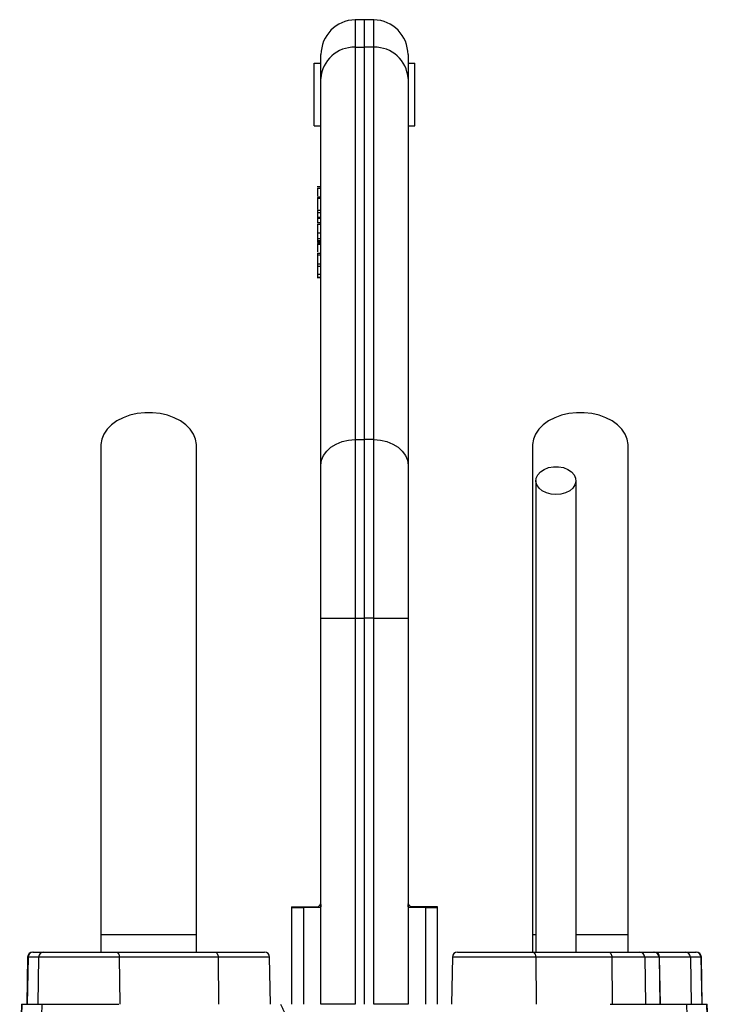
# Model space of a CAD drawing. Header units: millimetres. Extents: x 4135 to 8259, y 1498 to 10860.
# Tile 12 of 12: x 6064 to 7055, y 9445 to 10860. Entities that reach past the tile are written whole.
import ezdxf

# ---------------------------------------------------------------- set-up
doc = ezdxf.new("R2010")
doc.units = ezdxf.units.MM
doc.header["$LTSCALE"] = 5

msp = doc.modelspace()

# ---------------------------------------------------------------- linework, layer by layer
at = {"color": 7, "linetype": 'Continuous', "lineweight": 25}
for p, q in [((6559.7, 10860.4), (6546.3, 10860.2)), ((6573.1, 10860.2), (6559.7, 10860.4)), ((6559.7, 10820.9), (6559.7, 10860.4)), ((6546.3, 10820.7), (6559.7, 10820.9)), ((6546.3, 10820.7), (6546.3, 10257)), ((6559.7, 10257.2), (6559.7, 10820.9)), ((6573.1, 10820.7), (6559.7, 10820.9)), ((6573.1, 10257), (6573.1, 10820.7)), ((6487.2, 10797.9), (6497.2, 10797.9)), ((6487.2, 10707.9), (6487.2, 10797.9)), ((6497.2, 10776), (6497.2, 10810.2)), ((6622.2, 10810.2), (6622.2, 10776)), ((6622.2, 10797.9), (6632.2, 10797.9)), ((6632.2, 10707.9), (6632.2, 10797.9)), ((6497.2, 10220.3), (6497.2, 10776)), ((6622.2, 10776), (6622.2, 10220.3)), ((6487.2, 10707.9), (6497.2, 10707.9)), ((6622.2, 10707.9), (6632.2, 10707.9)), ((6497.2, 10620), (6491.6, 10620)), ((6492.2, 10618.1), (6497.2, 10618.1)), ((6497.2, 10605.4), (6491.6, 10605.4)), ((6492.2, 10603.7), (6497.2, 10603.7)), ((6492.2, 10586.5), (6492.2, 10583.4)), ((6492.2, 10586.5), (6497.2, 10586.5)), ((6492.2, 10583.4), (6492.2, 10576.7)), ((6492.2, 10583.4), (6497.2, 10583.4)), ((6492.2, 10576.7), (6497.2, 10576.7)), ((6492.2, 10575.3), (6497.2, 10575.3)), ((6497.2, 10568.5), (6491.6, 10568.5)), ((6492.2, 10566.6), (6497.2, 10566.6)), ((6492.2, 10554), (6497.2, 10554)), ((6492.2, 10554), (6492.2, 10545.8)), ((6492.2, 10545.8), (6497.2, 10545.8)), ((6492.2, 10545.8), (6492.2, 10543)), ((6492.2, 10543), (6497.2, 10543)), ((6492.2, 10543), (6492.2, 10542.8)), ((6492.2, 10542.8), (6497.2, 10542.8)), ((6492.2, 10542.8), (6492.2, 10542.3)), ((6497.2, 10539.2), (6491.6, 10539.2)), ((6492.2, 10541.1), (6497.2, 10541.1)), ((6492.2, 10537.6), (6497.2, 10537.6)), ((6497.2, 10524.5), (6491.6, 10524.5)), ((6492.2, 10522.7), (6497.2, 10522.7)), ((6492.2, 10520.9), (6492.2, 10515.8)), ((6492.2, 10515.8), (6492.2, 10513.4)), ((6491.6, 10506.1), (6497.2, 10506.1)), ((6492.2, 10509.6), (6497.2, 10509.6)), ((6491.5, 10490), (6497.2, 10490)), ((6492.2, 10494.9), (6497.2, 10494.9)), ((6492.2, 10490.5), (6497.2, 10490.5)), ((6546.3, 10257), (6559.7, 10257.2)), ((6546.3, 10257), (6546.3, 10000.4)), ((6559.7, 10000.4), (6559.7, 10257.2)), ((6573.1, 10257), (6559.7, 10257.2)), ((6573.1, 10000.4), (6573.1, 10257)), ((6497.2, 10000.4), (6497.2, 10220.3)), ((6622.2, 10220.3), (6622.2, 10000.4)), ((6497.2, 10000.4), (6546.3, 10000.4)), ((6497.2, 9445.4), (6497.2, 10000.4)), ((6546.3, 10000.4), (6559.7, 10000.4)), ((6546.3, 10000.4), (6546.3, 9445.4)), ((6573.1, 10000.4), (6559.7, 10000.4)), ((6559.7, 9445.4), (6559.7, 10000.4)), ((6573.1, 9445.4), (6573.1, 10000.4)), ((6573.1, 10000.4), (6622.2, 10000.4)), ((6622.2, 10000.4), (6622.2, 9445.4)), ((6454.7, 9583.8), (6454.7, 9445.4)), ((6495.8, 9584.5), (6472.2, 9584.1)), ((6472.2, 9584.1), (6472.2, 9445.4)), ((6496.7, 9589.7), (6497.2, 9590.5)), ((6497.2, 9588.7), (6497.2, 9588.7)), ((6622.7, 9589.7), (6622.2, 9590.5)), ((6647.2, 9584.1), (6623.6, 9584.5)), ((6647.2, 9584.1), (6647.2, 9445.4)), ((6664.7, 9445.4), (6664.7, 9583.8)), ((6181, 9545.4), (6181, 9520.4)), ((6318.5, 9545.4), (6181, 9545.4)), ((6318.5, 9520.4), (6318.5, 9545.4)), ((6801, 9545.4), (6801, 9520.4)), ((6805.2, 9545.4), (6801, 9545.4)), ((6938.5, 9545.4), (6863.4, 9545.4)), ((6938.5, 9520.4), (6938.5, 9545.4)), ((6075.9, 9513), (6074.7, 9445.4)), ((6076.5, 9513), (6075.4, 9445.4)), ((6091.6, 9513), (6076.5, 9513)), ((6083.4, 9520.4), (6084, 9520.4)), ((6084, 9520.4), (6099.1, 9520.4)), ((6091.6, 9513), (6090.5, 9445.4)), ((6207.5, 9513), (6091.6, 9513)), ((6099.1, 9520.4), (6203.2, 9520.4)), ((6203.2, 9520.4), (6345.1, 9520.4)), ((6207.5, 9513), (6208.2, 9445.4)), ((6349.4, 9513), (6207.5, 9513)), ((6345.1, 9520.4), (6416, 9520.4)), ((6349.4, 9513), (6350.1, 9445.4)), ((6424.7, 9445.4), (6423.5, 9513)), ((6685.9, 9513), (6684.7, 9445.4)), ((6693.4, 9520.4), (6801, 9520.4)), ((6801, 9520.4), (6910.2, 9520.4)), ((6805.6, 9513), (6806.4, 9445.4)), ((6914.9, 9513), (6805.6, 9513)), ((6910.2, 9520.4), (6954.7, 9520.4)), ((6914.9, 9513), (6915.6, 9445.4)), ((6962.1, 9513), (6914.9, 9513)), ((6954.7, 9520.4), (6975.3, 9520.4)), ((6962.1, 9513), (6963.3, 9445.4)), ((6982.7, 9513), (6962.1, 9513)), ((6975.3, 9520.4), (6976, 9520.4)), ((6975.3, 9520.4), (7020.3, 9520.4)), ((6982.7, 9513), (6983.9, 9445.4)), ((6984.7, 9445.4), (6983.5, 9513)), ((7020.3, 9520.4), (7035.4, 9520.4)), ((7027.8, 9513), (7028.9, 9445.4)), ((7042.9, 9513), (7027.8, 9513)), ((7035.4, 9520.4), (7036, 9520.4)), ((7042.9, 9513), (7044, 9445.4)), ((7044.7, 9445.4), (7043.5, 9513)), ((6067.3, 9445.4), (6064.5, 9365.8)), ((6065.1, 9363), (6068, 9445.4)), ((6067.3, 9445.4), (6068, 9445.4)), ((6068, 9445.4), (6096.8, 9445.4)), ((6090.9, 9275.6), (6096.8, 9445.4)), ((6096.8, 9445.4), (6206.9, 9445.4)), ((6546.3, 9445.4), (6497.2, 9445.4)), ((6622.2, 9445.4), (6573.1, 9445.4)), ((6912.6, 9445.4), (7022.6, 9445.4)), ((7028.5, 9275.6), (7022.6, 9445.4)), ((7022.6, 9445.4), (7051.4, 9445.4)), ((7054.3, 9363), (7051.4, 9445.4)), ((7051.4, 9445.4), (7052.1, 9445.4)), ((7054.9, 9365.8), (7052.1, 9445.4))]:
    msp.add_line(p, q, dxfattribs=at)
at = {"color": 8, "linetype": 'Continuous', "lineweight": 25}
for p, q in [((6546.3, 10860.2), (6546.3, 10820.7)), ((6573.1, 10820.7), (6573.1, 10860.2)), ((6472.2, 9584.1), (6454.7, 9583.8)), ((6664.7, 9583.8), (6647.2, 9584.1)), ((6076.5, 9513), (6075.9, 9513)), ((6423.5, 9513), (6349.4, 9513)), ((6805.6, 9513), (6685.9, 9513)), ((6983.5, 9513), (6982.7, 9513)), ((7027.8, 9513), (6983.5, 9513)), ((7043.5, 9513), (7042.9, 9513))]:
    msp.add_line(p, q, dxfattribs=at)
at = {"color": 7, "linetype": 'Continuous', "lineweight": 25, "flags": 128}
for points in [[(6318.5, 10248), (6318.4, 10249.9), (6317.1, 10257.5), (6314, 10264.9), (6309.2, 10271.9), (6303, 10278.2), (6295.3, 10283.8), (6286.5, 10288.4), (6276.7, 10292), (6266.2, 10294.4), (6255.2, 10295.6), (6244.2, 10295.6), (6233.3, 10294.4), (6222.8, 10292), (6213, 10288.4), (6204.1, 10283.8), (6196.5, 10278.2), (6190.2, 10271.9), (6185.4, 10264.9), (6182.3, 10257.5), (6181, 10249.9), (6181, 10248)], [(6938.5, 10248), (6938.4, 10249.9), (6937.1, 10257.5), (6934, 10264.9), (6929.2, 10271.9), (6923, 10278.2), (6915.3, 10283.8), (6906.5, 10288.4), (6896.7, 10292), (6886.2, 10294.4), (6875.2, 10295.6), (6864.2, 10295.6), (6853.3, 10294.4), (6842.8, 10292), (6833, 10288.4), (6824.1, 10283.8), (6816.5, 10278.2), (6810.2, 10271.9), (6805.4, 10264.9), (6802.3, 10257.5), (6801, 10249.9), (6801, 10248)], [(6497.2, 10220.3), (6498.1, 10227.4), (6500.9, 10234.2), (6505.5, 10240.5), (6511.5, 10246), (6519, 10250.6), (6527.5, 10254), (6536.7, 10256.2), (6546.3, 10257)], [(6573.1, 10257), (6582.7, 10256.2), (6591.9, 10254), (6600.4, 10250.6), (6607.9, 10246), (6614, 10240.5), (6618.5, 10234.2), (6621.3, 10227.4), (6622.2, 10220.3)], [(6834.7, 10177.9), (6827.6, 10178.6), (6820.9, 10180.4), (6815, 10183.4), (6810.4, 10187.2), (6807.4, 10191.8), (6806, 10196.7), (6806.5, 10201.7), (6808.7, 10206.5), (6812.6, 10210.7), (6817.8, 10214.1), (6824.1, 10216.6), (6831.1, 10217.8), (6838.3, 10217.8), (6845.3, 10216.6), (6851.6, 10214.1), (6856.9, 10210.7), (6860.7, 10206.5), (6862.9, 10201.7), (6863.4, 10196.7), (6862, 10191.8), (6859, 10187.2), (6854.4, 10183.4), (6848.6, 10180.4), (6841.9, 10178.6), (6834.7, 10177.9)], [(6203.2, 9520.4), (6204.1, 9520.2), (6204.9, 9519.8), (6205.6, 9519.1), (6206.2, 9518.2), (6206.8, 9517.1), (6207.2, 9515.8), (6207.4, 9514.5), (6207.5, 9513)], [(6345.1, 9520.4), (6345.9, 9520.2), (6346.7, 9519.8), (6347.5, 9519.1), (6348.1, 9518.2), (6348.7, 9517.1), (6349.1, 9515.8), (6349.3, 9514.5), (6349.4, 9513)], [(6801, 9520.4), (6801.9, 9520.2), (6802.7, 9519.8), (6803.6, 9519.1), (6804.3, 9518.2), (6804.8, 9517.1), (6805.3, 9515.8), (6805.5, 9514.5), (6805.6, 9513)], [(6910.2, 9520.4), (6911.1, 9520.2), (6912, 9519.8), (6912.8, 9519.1), (6913.5, 9518.2), (6914.1, 9517.1), (6914.5, 9515.8), (6914.8, 9514.5), (6914.9, 9513)]]:
    msp.add_lwpolyline(points, dxfattribs=at)
at = {"color": 7, "linetype": 'Continuous', "lineweight": 25}
for centre, radius, start, end in [((6547.2, 10810.2), 50, 91, 180), ((6572.2, 10810.2), 50, 0, 89), ((6544.6, 10773.3), 47.5, 87.922, 176.7165), ((6574.8, 10773.3), 47.5, 3.2835, 92.078), ((6469.7, 9583.8), 15, 173.8746, 180.4373), ((6490.2, 9584.2), 18, 176.1226, 180.307), ((6510.9, 9584.5), 15.1, 160.0126, 180.0237), ((6608.5, 9584.5), 15.1, 359.9763, 19.9874), ((6629.2, 9584.2), 18, 359.693, 3.8774), ((6649.7, 9583.8), 15, 0.138, 6.0988), ((6083.4, 9512.9), 7.5, 90, 179), ((6084, 9512.9), 7.49, 90.1069, 179.1115), ((6099.1, 9512.9), 7.49, 90.1069, 179.1115), ((6416, 9512.9), 7.5, 1, 90), ((6693.4, 9512.9), 7.5, 90, 179), ((6954.7, 9512.9), 7.46, 0.6788, 89.69), ((6975.3, 9512.9), 7.46, 0.6788, 89.69), ((6976, 9512.9), 7.5, 1, 90), ((7020.3, 9512.9), 7.49, 0.8885, 89.8931), ((7035.4, 9512.9), 7.49, 0.8885, 89.8931), ((7036, 9512.9), 7.5, 1, 90)]:
    msp.add_arc(centre, radius, start, end, dxfattribs=at)
for points, knots in [([(6492.2, 10618.1), (6492.2, 10617.1), (6492.2, 10615.1), (6492.2, 10610.9), (6492.2, 10608.2), (6492.2, 10607.1)], [0, 0, 0, 0, 0.365294, 0.729699, 1, 1, 1, 1]), ([(6492.2, 10603.7), (6492.2, 10603.1), (6492.2, 10601.8), (6492.2, 10598.3), (6492.2, 10593.1), (6492.2, 10589.3), (6492.2, 10587.4)], [0, 0, 0, 0, 0.168703, 0.337441, 0.672386, 1, 1, 1, 1]), ([(6492.2, 10576.7), (6492.2, 10576.6), (6492.2, 10576.4), (6492.2, 10576.1), (6492.2, 10575.7), (6492.2, 10575.4), (6492.2, 10575.3)], [0, 0, 0, 0, 0.2694193, 0.5246875, 0.7673044, 1, 1, 1, 1]), ([(6492.2, 10575.3), (6492.2, 10574.3), (6492.2, 10572.9), (6492.2, 10570.8), (6492.2, 10570.1)], [0, 0, 0, 0, 0.679703, 1, 1, 1, 1]), ([(6492.2, 10574.1), (6492.2, 10573.8), (6492.2, 10572.2), (6492.2, 10571.3), (6492.2, 10571.5), (6492.2, 10571.5)], [0, 0, 0, 0, 0.195649, 0.988509, 1, 1, 1, 1]), ([(6492.2, 10566.6), (6492.2, 10565.6), (6492.2, 10563.7), (6492.2, 10559.4), (6492.2, 10556), (6492.2, 10554.4), (6492.2, 10554)], [0, 0, 0, 0, 0.3190204, 0.6372651, 0.8883227, 1, 1, 1, 1]), ([(6492.2, 10542.8), (6492.2, 10542.7), (6492.2, 10542.4), (6492.2, 10542), (6492.2, 10541.6), (6492.2, 10541.3), (6492.2, 10541.1)], [0, 0, 0, 0, 0.275284, 0.532858, 0.773733, 1, 1, 1, 1]), ([(6492.2, 10537.6), (6492.2, 10536.9), (6492.2, 10535.7), (6492.2, 10532.2), (6492.2, 10528.9), (6492.2, 10526.9), (6492.2, 10526.8)], [0, 0, 0, 0, 0.247855, 0.49576, 0.987854, 1, 1, 1, 1]), ([(6492.2, 10524.5), (6492.2, 10524.4), (6492.2, 10524.3), (6492.2, 10523.2), (6492.2, 10522.7)], [0, 0, 0, 0, 0.483064, 1, 1, 1, 1]), ([(6492.2, 10522.7), (6492.2, 10522.4), (6492.2, 10521.9), (6492.2, 10521), (6492.2, 10520), (6492.2, 10518.9), (6492.2, 10517.7), (6492.2, 10516.5), (6492.2, 10515.3), (6492.2, 10514.1), (6492.2, 10512.8), (6492.2, 10511.7), (6492.2, 10510.6), (6492.2, 10509.9), (6492.2, 10509.6)], [0, 0, 0, 0, 0.089078, 0.175882, 0.262117, 0.348793, 0.43469, 0.51778, 0.600472, 0.683413, 0.765246, 0.844543, 0.922215, 1, 1, 1, 1]), ([(6492.2, 10509.6), (6492.2, 10508.9), (6492.2, 10507.5), (6492.2, 10506.2), (6492.2, 10506.2), (6492.2, 10506.2)], [0, 0, 0, 0, 0.323415, 0.646591, 1, 1, 1, 1]), ([(6492.2, 10506.1), (6492.2, 10505.8), (6492.2, 10505.3), (6492.2, 10504.5), (6492.2, 10503.7), (6492.2, 10502.9), (6492.2, 10502.2), (6492.2, 10501.4), (6492.2, 10500.7), (6492.2, 10499.8), (6492.2, 10498.7), (6492.2, 10497.4), (6492.2, 10496.1), (6492.2, 10495.3), (6492.2, 10494.9)], [0, 0, 0, 0, 0.080717, 0.157371, 0.230169, 0.299554, 0.365397, 0.428482, 0.488749, 0.54678, 0.659268, 0.770437, 0.88306, 1, 1, 1, 1]), ([(6492.2, 10494.9), (6492.2, 10494.7), (6492.2, 10494.1), (6492.2, 10493.4), (6492.2, 10492.7), (6492.2, 10492.1), (6492.2, 10491.6), (6492.2, 10491.1), (6492.2, 10490.8), (6492.2, 10490.6), (6492.2, 10490.5)], [0, 0, 0, 0, 0.12869, 0.25341, 0.376468, 0.498849, 0.621664, 0.745649, 0.870914, 1, 1, 1, 1]), ([(6181, 10248), (6181, 10233.3), (6181, 10204.2), (6181, 10160.3), (6181, 10115.9), (6181, 10070.6), (6181, 10023.8), (6181, 9975.1), (6181, 9926.5), (6181, 9878.2), (6181, 9830.8), (6181, 9782.5), (6181, 9728.8), (6181, 9670.3), (6181, 9607.4), (6181, 9565.9), (6181, 9545.4)], [0, 0, 0, 0, 0.079644, 0.158009, 0.235124, 0.311015, 0.385614, 0.459005, 0.531252, 0.593311, 0.65426, 0.714301, 0.773508, 0.85087, 0.926319, 1, 1, 1, 1]), ([(6318.5, 9545.4), (6318.5, 9558), (6318.5, 9584.4), (6318.5, 9625.4), (6318.5, 9669.5), (6318.5, 9712.8), (6318.5, 9754.9), (6318.5, 9795.1), (6318.5, 9836.4), (6318.5, 9880.1), (6318.5, 9925.8), (6318.5, 9972.9), (6318.5, 10019.5), (6318.5, 10065.4), (6318.5, 10110.8), (6318.5, 10156.2), (6318.5, 10201.9), (6318.5, 10232.4), (6318.5, 10248)], [0, 0, 0, 0, 0.045521, 0.094717, 0.147611, 0.204275, 0.251456, 0.300858, 0.352419, 0.406213, 0.470225, 0.53729, 0.607172, 0.679907, 0.755587, 0.834151, 0.915609, 1, 1, 1, 1]), ([(6801, 10248), (6801, 10233.3), (6801, 10204.2), (6801, 10160.3), (6801, 10115.9), (6801, 10070.6), (6801, 10023.8), (6801, 9975.1), (6801, 9926.5), (6801, 9878.2), (6801, 9830.8), (6801, 9782.5), (6801, 9728.8), (6801, 9670.3), (6801, 9607.4), (6801, 9565.9), (6801, 9545.4)], [0, 0, 0, 0, 0.079644, 0.158009, 0.235124, 0.311015, 0.385614, 0.459005, 0.531252, 0.593311, 0.65426, 0.714301, 0.773508, 0.85087, 0.926319, 1, 1, 1, 1]), ([(6938.5, 9545.4), (6938.5, 9558), (6938.5, 9584.4), (6938.5, 9625.4), (6938.5, 9669.5), (6938.5, 9712.8), (6938.5, 9754.9), (6938.5, 9795.1), (6938.5, 9836.4), (6938.5, 9880.1), (6938.5, 9925.8), (6938.5, 9972.9), (6938.5, 10019.5), (6938.5, 10065.4), (6938.5, 10110.8), (6938.5, 10156.2), (6938.5, 10201.9), (6938.5, 10232.4), (6938.5, 10248)], [0, 0, 0, 0, 0.0455211, 0.094717, 0.1476107, 0.2042751, 0.251456, 0.3008578, 0.3524187, 0.406213, 0.4702248, 0.5372899, 0.6071724, 0.6799071, 0.755587, 0.8341508, 0.9156094, 1, 1, 1, 1]), ([(6806, 10198), (6806, 10188.1), (6806, 10169.4), (6806, 10142.9), (6806, 10119.4), (6806, 10099), (6806, 10080.2), (6806, 10061.9), (6806, 10042.8), (6806, 10017.9), (6806, 9986.5), (6806, 9947.9), (6806, 9909.3), (6806, 9871.1), (6806, 9833.7), (6806, 9796.1), (6806, 9765.5), (6806, 9742.3), (6806, 9724.7), (6806, 9704.2), (6806, 9679.5), (6806, 9650.6), (6806, 9617.6), (6806, 9580.5), (6806, 9547.7), (6806, 9527.2), (6806, 9520.4)], [0, 0, 0, 0, 0.055267, 0.10444, 0.147521, 0.184513, 0.21542, 0.248696, 0.281657, 0.315157, 0.376188, 0.437587, 0.499107, 0.551591, 0.604003, 0.655121, 0.702915, 0.723264, 0.744126, 0.769888, 0.800965, 0.83733, 0.878131, 0.923975, 0.974885, 1, 1, 1, 1]), ([(6863.5, 9520.4), (6863.5, 9528.9), (6863.5, 9552.1), (6863.5, 9587.9), (6863.5, 9625.6), (6863.5, 9656.8), (6863.5, 9683.1), (6863.5, 9706.6), (6863.5, 9739.8), (6863.5, 9783.4), (6863.5, 9835.6), (6863.5, 9882.7), (6863.5, 9925), (6863.5, 9962.5), (6863.5, 9996.9), (6863.5, 10023.3), (6863.5, 10044), (6863.5, 10061.5), (6863.5, 10082.4), (6863.5, 10106.7), (6863.5, 10134.3), (6863.5, 10165.1), (6863.5, 10186.6), (6863.5, 10198)], [0, 0, 0, 0, 0.031526, 0.086056, 0.132732, 0.171571, 0.202645, 0.231141, 0.260031, 0.328885, 0.39862, 0.468523, 0.527313, 0.585972, 0.642144, 0.694118, 0.718091, 0.748453, 0.785466, 0.82912, 0.879422, 0.93638, 1, 1, 1, 1]), ([(6455, 9585.4), (6454.9, 9585.4), (6454.4, 9585.4), (6456.4, 9585.4), (6461.3, 9585.4), (6468.3, 9585.4), (6472.2, 9585.4)], [0, 0, 0, 0, 0.036009, 0.324543, 0.613077, 1, 1, 1, 1]), ([(6472.2, 9585.4), (6476.5, 9585.4), (6480.3, 9585.4), (6485.1, 9585.4), (6486.6, 9585.4), (6489.3, 9585.4), (6490.5, 9585.4), (6491.5, 9585.4)], [0, 0, 0, 0, 0.5, 0.5, 0.75, 0.75, 1, 1, 1, 1]), ([(6491.5, 9585.4), (6492.5, 9585.4), (6493.4, 9585.7), (6494.6, 9586.8), (6495, 9587.3), (6495.8, 9588.4), (6496.2, 9589), (6496.7, 9589.7)], [0, 0, 0, 0, 0.5, 0.5, 0.75, 0.75, 1, 1, 1, 1]), ([(6627.9, 9585.4), (6626.9, 9585.4), (6626, 9585.7), (6624.8, 9586.8), (6624.4, 9587.3), (6623.6, 9588.4), (6623.2, 9589), (6622.7, 9589.7)], [0, 0, 0, 0, 0.5, 0.5, 0.75, 0.75, 1, 1, 1, 1]), ([(6647.2, 9585.4), (6642.9, 9585.4), (6639.1, 9585.4), (6634.3, 9585.4), (6632.8, 9585.4), (6630.1, 9585.4), (6628.9, 9585.4), (6627.9, 9585.4)], [0, 0, 0, 0, 0.5, 0.5, 0.75, 0.75, 1, 1, 1, 1]), ([(6664.5, 9585.4), (6664.5, 9585.4), (6665, 9585.4), (6663, 9585.4), (6658.1, 9585.4), (6651.1, 9585.4), (6647.2, 9585.4)], [0, 0, 0, 0, 0.036081, 0.324594, 0.613106, 1, 1, 1, 1]), ([(6438.9, 9445.4), (6439.2, 9444.8), (6439.9, 9443.5), (6440.9, 9441.6), (6441.9, 9439.6), (6442.9, 9437.6), (6443.8, 9435.5), (6444.7, 9433.4), (6445.6, 9431.2), (6446.4, 9428.9), (6447.2, 9426.6), (6448, 9424.3), (6448.8, 9421.9), (6449.5, 9419.4), (6450.2, 9416.9), (6450.8, 9414.4), (6451.5, 9411.7), (6452.5, 9407.1), (6453.8, 9400.2), (6455.4, 9390.7), (6456.7, 9380.1), (6457.8, 9370), (6458.8, 9358.7), (6459.9, 9344.7), (6461.2, 9328), (6462.5, 9311.1), (6463.6, 9296.8), (6465.8, 9272.5), (6469.4, 9239.6), (6474.4, 9208.3), (6478.1, 9190.1), (6479.7, 9182.7), (6481.4, 9175.4), (6483.2, 9168.3), (6485.1, 9161.4), (6486.6, 9156.1), (6487.9, 9151.9), (6489, 9148.6), (6490.4, 9144.5), (6492.1, 9139.6), (6494.2, 9133.8), (6496.5, 9127.2), (6499.1, 9119.7), (6501, 9114.4), (6502, 9111.7)], [0, 0, 0, 0, 0.006505, 0.013097, 0.01978, 0.026557, 0.033431, 0.040405, 0.047482, 0.054664, 0.061955, 0.069357, 0.076872, 0.084502, 0.092251, 0.100119, 0.108109, 0.116224, 0.142061, 0.170607, 0.201889, 0.23593, 0.260358, 0.301454, 0.35921, 0.407807, 0.449606, 0.484611, 0.621537, 0.738683, 0.761365, 0.783575, 0.805315, 0.826589, 0.847401, 0.867756, 0.87521, 0.885269, 0.89793, 0.913186, 0.931031, 0.951456, 0.974449, 1, 1, 1, 1])]:
    msp.add_open_spline(points, degree=3, knots=knots, dxfattribs=at)
for points in [[(6497.2, 9588.6), (6497.2, 9586.1), (6496.8, 9584.5), (6495.8, 9584.5)], [(6623.6, 9584.5), (6622.6, 9584.5), (6622.2, 9586.1), (6622.2, 9588.6)]]:
    msp.add_open_spline(points, degree=3, dxfattribs=at)

doc.saveas('drawing.dxf')
